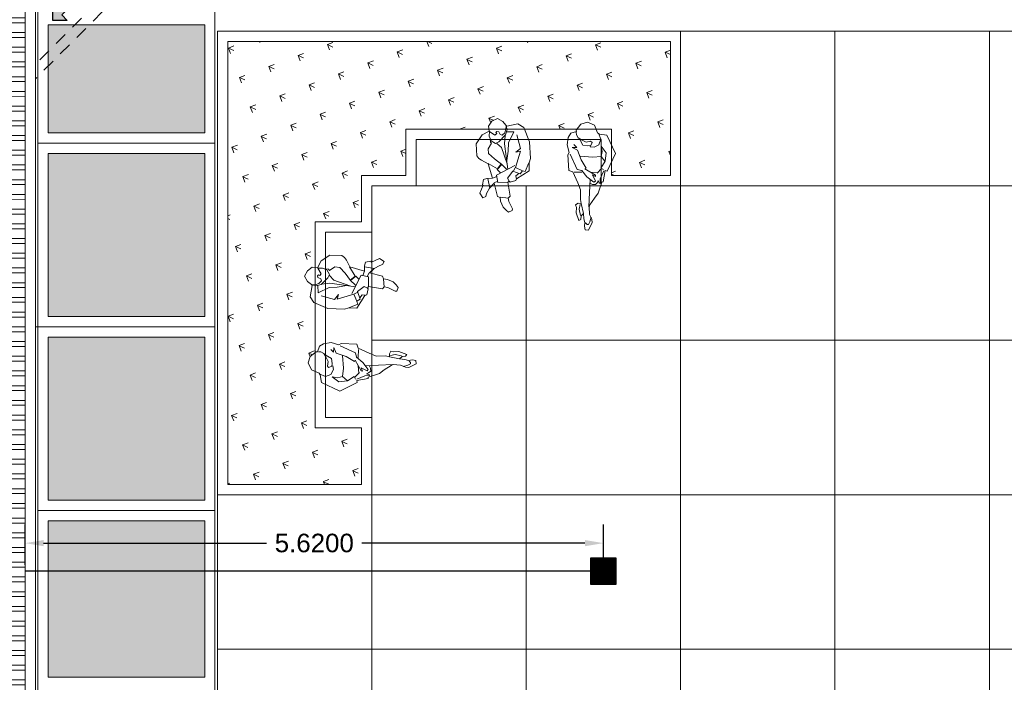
# Model space of a CAD drawing. Header units: millimetres. Extents: x -8931983 to 9630244, y 4 to 18563053.
# Tile 170 of 256: x 349116.26 to 349125.83, y 9281964.43 to 9281970.86. Entities that reach past the tile are written whole.
import ezdxf

# ---------------------------------------------------------------- set-up
doc = ezdxf.new("R2010")
doc.units = ezdxf.units.MM
doc.linetypes.add('01 nivel$0$HIDDEN2', pattern=[0.1875, 0.125, -0.0625])
for name, color, linetype, lineweight in [('.', 7, 'Continuous', 0), ('0_ CUNETAS', 151, 'Continuous', 5), ('CUNETAS', 5, 'Continuous', 0), ('HIERVA', 108, 'Continuous', 0), ('PERSONAS', 251, 'Continuous', 5), ('plum01', 8, 'Continuous', 0), ('vereda', 254, 'Continuous', 5)]:
    doc.layers.add(name, color=color, linetype=linetype, lineweight=lineweight)
for name, color, linetype, lineweight, true_color in [('0_PISOS', 252, 'Continuous', 0, 0x8a8a8a), ('BRUÑA', 8, 'Continuous', 0, 0x7d7d7d), ('PISO Cemento pulido', 254, 'Continuous', 5, 0xd1d1d1)]:
    doc.layers.add(name, color=color, linetype=linetype, lineweight=lineweight, true_color=true_color)
for name, color, linetype in [('C-ROAD-MARK', 212, 'Continuous'), ('Lineas', 7, 'Continuous'), ('P', 2, 'Continuous')]:
    doc.layers.add(name, color=color, linetype=linetype)
doc.styles.get("Standard").update_dxf_attribs({"font": 'arial.ttf'})
doc.dimstyles.get("Standard").update_dxf_attribs({"dimtxt": 0.18, "dimasz": 0.18, "dimexe": 0.18, "dimexo": 0.0625, "dimgap": 0.09, "dimtad": 0, "dimtih": 1, "dimtoh": 1, "dimdec": 4, "dimzin": 0, "dimdsep": 46, "dimtxsty": 'Standard', "dimcen": 0.09, "dimadec": 0, "dimazin": 0, "dimtfac": 1, "dimtdec": 4, "dimtofl": 0, "dimtmove": 0, "dimatfit": 3, "dimfxl": 1, "dimtolj": 1, "dimtzin": 0, "dimarcsym": 0})

# ---------------------------------------------------------------- blocks, each defined once
blk = doc.blocks.new('*U3867')
at = {"layer": '.', "lineweight": 30}
h = blk.add_hatch(color=1, dxfattribs=at)
h.dxf.hatch_style = 1
h.paths.add_polyline_path([(-0.0249999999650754, -0.0500000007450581), (-0.0999999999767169, -0.0500000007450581), (0, -0.150000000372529), (0.1000000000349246, -0.0500000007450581), (0.0250000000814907, -0.0500000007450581), (0.0250000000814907, 0.1499999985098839), (-0.0249999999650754, 0.1499999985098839)])
at = {"layer": '0_ CUNETAS', "color": 1, "lineweight": 30}
blk.add_lwpolyline([(-0.099999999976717, -0.0500000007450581), (-0.0249999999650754, -0.0500000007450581), (-0.0249999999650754, 0.1499999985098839), (0.0250000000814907, 0.1499999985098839), (0.0250000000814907, -0.0500000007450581), (0.1000000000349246, -0.0500000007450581), (0, -0.150000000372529)], close=True, dxfattribs=at)
blk = doc.blocks.new('*U3866')
at = {"layer": '0_ CUNETAS', "color": 0, "linetype": 'ByBlock', "lineweight": -2, "transparency": 16777216}
blk.add_blockref('*U3867', (0, 0), dxfattribs=at)
blk = doc.blocks.new('red drenaje')
at = {"layer": '0_ CUNETAS', "lineweight": 0}
h = blk.add_hatch(dxfattribs=at)
h.set_pattern_fill('ANSI32', color=256, scale=0.015, angle=135)
h.set_pattern_definition([(180, (7.209970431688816, 111.0331056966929), (0, -0.142875), []), (180, (7.162345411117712, 111.080730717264), (0, -0.142875), [])])
h.paths.add_polyline_path([(-34.72003029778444, 70.02810567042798), (-35.1200302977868, 70.02810567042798), (-35.12003029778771, 32.39097884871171), (-34.72003029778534, 32.55666427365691)])
for p, q in [((-34.72003029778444, 70.02810567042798), (-34.72003029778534, 32.55666427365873)), ((-34.62003029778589, 70.02810567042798), (-34.62003029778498, 32.59808562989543))]:
    blk.add_line(p, q, dxfattribs=at)
at = {"layer": '0_ CUNETAS', "linetype": '01 nivel$0$HIDDEN2', "lineweight": 0}
for p, q in [((-34.01292352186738, 53.03810588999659), (-34.62003029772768, 52.43099911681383)), ((-33.97150216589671, 52.93810589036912), (-34.62003029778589, 52.28957775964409))]:
    blk.add_line(p, q, dxfattribs=at)
at = {"layer": '0_ CUNETAS', "lineweight": 0}
blk.add_lwpolyline([(-35.12003029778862, 70.02810567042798), (-34.72003029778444, 70.02810567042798), (-34.72003029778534, 32.55666427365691), (-35.12003029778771, 32.39097884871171), (-35.1200302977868, 70.02810567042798)], dxfattribs=at)
at = {"layer": '0_ CUNETAS', "lineweight": 0, "rotation": 315.0000000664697}
blk.add_blockref('*U3866', (-34.34579832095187, 52.96200524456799), dxfattribs=at)
blk = doc.blocks.new('sentada')
at = {"layer": 'PERSONAS', "color": 217, "true_color": 0x93278f}
blk.add_line((8.43504676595e-05, 0.188084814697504), (-0.0390538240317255, 0.1688092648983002), dxfattribs=at)
blk.add_lwpolyline([(-0.1507919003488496, 0.2124168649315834), (-0.1859109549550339, 0.3467600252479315), (-0.1690450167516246, 0.3654249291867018), (-0.178289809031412, 0.3988822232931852), (-0.221155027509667, 0.4670640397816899), (-0.2196835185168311, 0.4834758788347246), (-0.1863959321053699, 0.5006763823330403), (-0.159771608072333, 0.4840252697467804), (-0.1289932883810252, 0.4583477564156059), (-0.0992632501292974, 0.4027126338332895), (-0.0913649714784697, 0.3668826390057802), (-0.0630748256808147, 0.3586944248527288), (-0.0188495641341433, 0.2348700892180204), (0.0192411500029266, 0.2854082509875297), (0.0436032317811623, 0.3421562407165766), (0.0499471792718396, 0.3699176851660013), (0.0771408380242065, 0.3874350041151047), (0.1090954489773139, 0.3442475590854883), (0.0829425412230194, 0.2649975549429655), (0.0924373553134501, 0.2596184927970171), (0.0866762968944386, 0.2080102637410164), (0.0542216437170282, 0.1950412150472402), (8.43504676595e-05, 0.188084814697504), (0.0558588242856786, 0.0514464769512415), (0.123551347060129, 0.0242504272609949), (0.1514455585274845, 0.0098363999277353), (0.1721702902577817, -0.014446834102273), (0.1886804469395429, -0.1311250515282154), (0.1411720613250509, -0.2210769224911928), (0.07665133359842, -0.2629128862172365), (0.0862847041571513, -0.3122680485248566), (0.0580081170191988, -0.3620950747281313), (0.0068273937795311, -0.3942430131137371), (-0.0475734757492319, -0.3712624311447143), (-0.079333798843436, -0.336023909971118), (-0.0893422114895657, -0.3287861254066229), (-0.1967146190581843, -0.3604555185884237), (-0.2550300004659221, -0.3305539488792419), (-0.3256853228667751, -0.198027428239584), (-0.3478529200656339, -0.0380983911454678), (-0.3395238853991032, 0.0042161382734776), (-0.3489072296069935, 0.081649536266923), (-0.2335943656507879, 0.1715313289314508), (-0.2284026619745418, 0.1889711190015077), (-0.1741403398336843, 0.2099666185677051), (-0.1659920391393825, 0.2022148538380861)], close=True, dxfattribs=at)
for points in [[(-0.0908513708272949, 0.3650238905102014), (-0.1709051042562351, 0.3649109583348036)], [(0.0444075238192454, 0.1943300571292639), (0.0187275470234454, 0.2872669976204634)], [(-0.1965474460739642, -0.2523739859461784), (-0.2436600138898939, -0.1253461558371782), (-0.2011412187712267, -0.0835877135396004), (-0.2447565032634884, -0.0996406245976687), (-0.211759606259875, 0.0635273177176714), (-0.282582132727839, 0.0879723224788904), (-0.2637310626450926, 0.1211903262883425), (-0.1883554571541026, 0.1020047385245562), (-0.1452693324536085, 0.1725578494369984), (-0.164131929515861, 0.2027288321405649)], [(-0.1507919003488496, 0.2124168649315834), (-0.0556700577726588, 0.2232096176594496), (-0.0346747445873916, 0.1544724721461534), (-0.2029034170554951, 0.0459678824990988)], [(-0.0201960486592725, 0.2324973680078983), (-0.0524564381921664, 0.2115793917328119)], [(-0.2322478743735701, 0.173904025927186), (-0.2240302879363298, 0.1441642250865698), (-0.2510296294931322, 0.1186979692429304)], [(-0.1949629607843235, 0.1041802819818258), (-0.2104131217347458, 0.0659000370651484)], [(-0.0714882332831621, 0.1282950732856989), (-0.0375484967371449, 0.0996607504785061), (-0.0769856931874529, 0.0467498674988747), (0, 0), (0.0610776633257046, -0.0471441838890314), (0.0696838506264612, -0.0927818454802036), (0.0410879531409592, -0.1486990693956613), (0.0534700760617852, -0.1572816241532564), (0.0589946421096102, -0.1917668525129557)], [(-0.284442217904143, 0.0874583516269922), (-0.3103586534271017, 0.0943017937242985), (-0.3376637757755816, 0.0047301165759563)], [(-0.0929610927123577, -0.273908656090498), (-0.16498141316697, -0.279663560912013), (-0.1236976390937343, -0.1682234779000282), (-0.1275007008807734, -0.0892481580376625), (-0.121364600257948, 0.004477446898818)], [(-0.0845526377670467, -0.2374332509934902), (-0.0827753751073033, -0.1569159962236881), (-0.1399461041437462, 0.0865742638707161)], [(-0.0098427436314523, -0.1527687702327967), (-0.0580246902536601, -0.1160658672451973), (-0.127969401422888, 0.03556546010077)], [(0.0563724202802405, 0.0495877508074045), (-0.0378678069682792, 0.093570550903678), (-0.0717246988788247, 0.0422015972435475), (-0.1267084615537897, 0.089028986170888)], [(0.0719039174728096, -0.2602233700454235), (0.0159622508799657, -0.2316665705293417), (0.0004428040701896, -0.247958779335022), (0.009104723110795, -0.2575692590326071), (-1.5061814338e-06, -0.2680880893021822), (-0.0182832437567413, -0.2671376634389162), (-0.0334276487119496, -0.2413124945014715), (-0.0527365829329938, -0.2366445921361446), (-0.0773622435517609, -0.2634556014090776), (-0.0848583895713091, -0.3015386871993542), (-0.0837619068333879, -0.327244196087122), (-0.0967268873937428, -0.2948148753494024), (-0.0872456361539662, -0.2421786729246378), (-0.0290823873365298, -0.1700889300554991), (0.0018314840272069, -0.1515436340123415), (0.0477647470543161, -0.17286267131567), (0.0693916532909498, -0.2149024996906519), (0.0719039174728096, -0.2602233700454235)]]:
    blk.add_lwpolyline(points, dxfattribs=at)
blk = doc.blocks.new('sentada 2')
at = {"layer": 'PERSONAS', "color": 217, "true_color": 0x93278f}
blk.add_line((-0.0732495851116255, 0.0714912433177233), (-0.1431479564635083, 0.0714912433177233), dxfattribs=at)
blk.add_lwpolyline([(-0.0428290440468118, 0.4767790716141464), (-0.0232146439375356, 0.5033102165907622), (-0.0234546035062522, 0.536298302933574), (-0.0062293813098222, 0.5507845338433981), (0.0272587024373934, 0.4767692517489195), (0.0296519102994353, 0.4270477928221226), (0.039773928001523, 0.3999965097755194), (0.0162573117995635, 0.3833046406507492), (-0.0126867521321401, 0.3825915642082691), (-0.0007254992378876, 0.3441038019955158), (0.0050175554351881, 0.2527882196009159), (0.0385080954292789, 0.1870464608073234), (0.0966377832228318, 0.0854446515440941), (0.1368248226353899, 0.0765943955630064), (0.1602706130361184, -0.0744846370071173), (0.149267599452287, -0.0979093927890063), (0.1777349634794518, -0.1712998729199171), (0.1731917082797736, -0.2449247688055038), (0.1516640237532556, -0.2877106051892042), (0.0995173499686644, -0.3104124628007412), (0.1021489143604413, -0.3230821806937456), (0.0619634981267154, -0.3842717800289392), (0.0012054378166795, -0.4100800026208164), (-0.070078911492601, -0.3852094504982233), (-0.1071576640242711, -0.3149253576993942), (-0.1265336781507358, -0.3044047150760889), (-0.2002096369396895, -0.2998525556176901), (-0.2999629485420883, -0.1315516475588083), (-0.2337065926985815, 0.0460486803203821), (-0.2133739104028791, 0.0436553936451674), (-0.2045257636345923, 0.1538533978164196), (-0.1918478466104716, 0.1564811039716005), (-0.1662552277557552, 0.2688281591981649), (-0.135637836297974, 0.3187840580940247), (-0.0985623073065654, 0.3885796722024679), (-0.0921041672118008, 0.4084194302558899), (-0.1043053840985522, 0.479895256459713), (-0.1177016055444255, 0.506191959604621), (-0.1285804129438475, 0.5271015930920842), (-0.1363609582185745, 0.5578280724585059), (-0.106940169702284, 0.6326447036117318), (-0.0739295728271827, 0.6328791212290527), (-0.0644699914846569, 0.5999119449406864), (-0.0657948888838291, 0.5618819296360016), (-0.0533553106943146, 0.5274578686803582)], close=True, dxfattribs=at)
for points in [[(-0.0734496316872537, 0.5669029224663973), (-0.0882808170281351, 0.581008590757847), (-0.1009587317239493, 0.5783808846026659), (-0.1124400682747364, 0.5508924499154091), (-0.1217681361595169, 0.50667061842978)], [(-0.003118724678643, 0.3938252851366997), (0.0021428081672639, 0.4385257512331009), (-0.015559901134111, 0.4982892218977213)], [(-0.0779848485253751, 0.1430786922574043), (-0.0839678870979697, 0.267382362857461), (-0.0912089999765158, 0.4083478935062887)], [(-0.0126867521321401, 0.3825915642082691), (-0.0428290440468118, 0.4767790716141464)], [(-0.085879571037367, 0.1810877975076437), (-0.1057339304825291, 0.1875447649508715), (-0.1346779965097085, 0.1868316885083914), (-0.1497475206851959, 0.1638855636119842), (-0.1562056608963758, 0.1440458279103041), (-0.1696018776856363, 0.170342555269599), (-0.1777349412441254, 0.1712998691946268), (-0.1748634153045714, 0.1256420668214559), (-0.2006959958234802, 0.0462830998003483)], [(0.1107571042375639, -0.1798960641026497), (0.0806164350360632, -0.1557484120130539), (0.1267832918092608, -0.1488226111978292), (0.0712867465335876, -0.1299303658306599), (0.0284665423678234, -0.0383705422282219), (-0.0284665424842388, 0.0383705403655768), (-0.0153103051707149, 0.0450619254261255), (-0.1248683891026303, 0.0950374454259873), (-0.1274999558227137, 0.1077071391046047), (-0.0959243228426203, 0.0957505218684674), (-0.1303715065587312, 0.1533649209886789), (-0.1167369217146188, 0.1641200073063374), (-0.0437776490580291, 0.1184523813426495), (0.0114805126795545, 0.062508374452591), (0.0562124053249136, 0.0572431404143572), (0.1385029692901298, -0.0842823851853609)], [(0.0409061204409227, -0.0727946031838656), (-0.0830032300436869, -0.0746896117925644), (-0.1631373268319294, -0.0899771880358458), (-0.1688771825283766, -0.1387413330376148), (-0.1542843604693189, -0.1898987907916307), (-0.2090641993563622, -0.1298910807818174), (-0.2076308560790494, -0.0476601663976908), (-0.1705553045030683, 0.0221354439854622), (-0.1980644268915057, 0.033613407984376)], [(-0.1782100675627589, 0.027156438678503), (-0.1394596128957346, 0.0761550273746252)], [(0.084438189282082, 0.086880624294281), (0.009327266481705, 0.0792417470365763)], [(-0.1631373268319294, -0.0899771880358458), (-0.2035643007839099, -0.048138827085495)], [(-0.1152907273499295, -0.3139680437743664), (-0.1456713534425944, -0.2568322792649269), (-0.1308417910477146, -0.2008980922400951), (-0.0863498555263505, -0.1731752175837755), (-0.0492727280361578, -0.1734194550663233), (-0.0626673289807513, -0.2171626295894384), (-0.0473578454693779, -0.227204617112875), (-0.0047791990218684, -0.2157364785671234), (0.0425842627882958, -0.2336714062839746), (0.077748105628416, -0.2501703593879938), (0.0952108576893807, -0.2769457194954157), (0.1004739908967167, -0.3022851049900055)], [(0.0624386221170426, -0.2401283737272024), (0.0239249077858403, -0.1820352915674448), (-0.0253518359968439, -0.180355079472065), (-0.0507076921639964, -0.1856104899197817)]]:
    blk.add_lwpolyline(points, dxfattribs=at)
blk = doc.blocks.new('patiooo civico')
at = {"layer": 'HIERVA', "lineweight": 0, "true_color": 0x136734, "transparency": 33554610}
h = blk.add_hatch(dxfattribs=at)
h.set_pattern_fill('GRASS', color=116, scale=0.012, angle=-114.5065062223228)
h.set_pattern_definition([(335.4934937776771, (-5036.636361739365, -1392.463733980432), (0.2855098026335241, 0.1067107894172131), [0.05715, -0.37390229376]), (290.4934937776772, (-5036.636361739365, -1392.463733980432), (0.2855098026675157, 0.1067107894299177), [0.05715, -0.24765]), (20.49349377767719, (-5036.636361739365, -1392.463733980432), (-0.1067107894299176, 0.2855098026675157), [0.05715, -0.24765])])
h.paths.add_polyline_path([(-13.40000072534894, -0.0999999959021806), (-13.40000036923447, -4.399995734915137), (-12.10000056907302, -4.399995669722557), (-12.10000072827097, -3.849999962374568), (-12.55000072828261, -3.849999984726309), (-12.55000075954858, -3.303843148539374), (-12.58721502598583, -3.288478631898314), (-12.61865975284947, -3.219840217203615), (-12.59866199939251, -3.156929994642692), (-12.55000077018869, -3.117980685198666), (-12.55000079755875, -2.639877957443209), (-12.56562217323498, -2.633348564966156), (-12.6008597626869, -2.578093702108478), (-12.57939729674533, -2.468224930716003), (-12.58754160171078, -2.458939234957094), (-12.6256027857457, -2.4306228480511), (-12.65358284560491, -2.378616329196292), (-12.62637531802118, -2.324646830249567), (-12.57941905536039, -2.291822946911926), (-12.5500008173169, -2.294740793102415), (-12.55000084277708, -1.849999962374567), (-12.10000084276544, -1.849999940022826), (-12.10000086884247, -1.399999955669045), (-11.67159677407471, -1.399999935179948), (-11.67159675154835, -0.9499999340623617), (-10.86387600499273, -0.9499999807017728), (-10.86679385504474, -0.9205817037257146), (-10.8339699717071, -0.8736254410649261), (-10.78000047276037, -0.846417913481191), (-10.72799395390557, -0.8743979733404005), (-10.69967756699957, -0.9124591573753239), (-10.69039187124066, -0.9206034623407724), (-10.58052309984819, -0.8991409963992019), (-10.52526823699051, -0.9343785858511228), (-10.51873882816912, -0.9500000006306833), (-10.00765669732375, -0.9500000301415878), (-9.968707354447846, -0.9013387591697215), (-9.905797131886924, -0.8813410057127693), (-9.837158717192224, -0.9127857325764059), (-9.82179418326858, -0.9500000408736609), (-9.671596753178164, -0.9500000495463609), (-9.671596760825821, -1.103169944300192), (-9.63207076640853, -1.186880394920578), (-9.67159676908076, -1.268502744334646), (-9.671596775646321, -1.400000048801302), (-9.100000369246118, -1.399999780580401), (-9.100000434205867, -0.0999998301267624)])
at = {"layer": 'BRUÑA'}
for points in [[(-9.00000036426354, 2.235174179e-07), (-7.500000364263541, 2.235174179e-07), (-7.500000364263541, -1.499999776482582), (-9.00000036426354, -1.499999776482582)], [(-7.500000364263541, 2.4959445e-07), (-6.000000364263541, 2.4959445e-07), (-6.000000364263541, -1.49999975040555), (-7.500000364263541, -1.49999975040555)], [(-6.000000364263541, -4.0251761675e-06), (-4.500000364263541, -4.0251761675e-06), (-4.500000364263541, -1.500004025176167), (-6.000000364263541, -1.500004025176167)], [(-12.00000029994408, -1.49999570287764), (-10.50000029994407, -1.49999570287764), (-10.50000029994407, -2.99999570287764), (-12.00000029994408, -2.99999570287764)], [(-10.50000029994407, -1.499999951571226), (-9.000000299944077, -1.499999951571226), (-9.000000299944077, -2.999999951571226), (-10.50000029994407, -2.999999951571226)], [(-9.000000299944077, -1.499999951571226), (-7.500000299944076, -1.499999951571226), (-7.500000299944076, -2.999999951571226), (-9.000000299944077, -2.999999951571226)], [(-7.500000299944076, -1.499999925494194), (-6.000000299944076, -1.499999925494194), (-6.000000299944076, -2.999999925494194), (-7.500000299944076, -2.999999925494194)], [(-6.000000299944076, -1.500004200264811), (-4.500000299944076, -1.500004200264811), (-4.500000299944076, -3.000004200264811), (-6.000000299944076, -3.000004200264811)], [(-12.00000029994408, -2.99999570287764), (-10.50000029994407, -2.99999570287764), (-10.50000029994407, -4.49999570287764), (-12.00000029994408, -4.49999570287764)], [(-10.50000029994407, -2.999999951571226), (-9.000000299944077, -2.999999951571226), (-9.000000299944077, -4.499999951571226), (-10.50000029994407, -4.499999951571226)], [(-9.000000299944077, -2.999999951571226), (-7.500000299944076, -2.999999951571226), (-7.500000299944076, -4.499999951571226), (-9.000000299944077, -4.499999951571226)], [(-7.500000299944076, -2.999999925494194), (-6.000000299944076, -2.999999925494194), (-6.000000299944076, -4.499999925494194), (-7.500000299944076, -4.499999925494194)], [(-6.000000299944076, -3.000004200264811), (-4.500000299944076, -3.000004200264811), (-4.500000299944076, -4.500004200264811), (-6.000000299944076, -4.500004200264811)], [(-13.50000029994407, -4.499991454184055), (-12.00000029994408, -4.499991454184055), (-12.00000029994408, -5.999991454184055), (-13.50000029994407, -5.999991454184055)], [(-12.00000029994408, -4.49999570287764), (-10.50000029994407, -4.49999570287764), (-10.50000029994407, -5.99999570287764), (-12.00000029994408, -5.99999570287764)], [(-10.50000029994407, -4.499999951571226), (-9.000000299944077, -4.499999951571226), (-9.000000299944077, -5.999999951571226), (-10.50000029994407, -5.999999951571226)], [(-9.000000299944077, -4.49999570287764), (-7.500000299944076, -4.49999570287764), (-7.500000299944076, -5.99999570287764), (-9.000000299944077, -5.99999570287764)], [(-7.500000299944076, -4.499995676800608), (-6.000000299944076, -4.499995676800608), (-6.000000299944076, -5.999995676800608), (-7.500000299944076, -5.999995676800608)], [(-6.000000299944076, -4.499999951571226), (-4.500000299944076, -4.499999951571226), (-4.500000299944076, -5.999999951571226), (-6.000000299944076, -5.999999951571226)], [(-13.50000029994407, -5.999991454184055), (-12.00000029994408, -5.999991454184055), (-12.00000029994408, -7.499991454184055), (-13.50000029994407, -7.499991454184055)], [(-12.00000029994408, -5.99999570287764), (-10.50000029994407, -5.99999570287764), (-10.50000029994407, -7.49999570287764), (-12.00000029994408, -7.49999570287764)], [(-10.50000029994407, -5.999999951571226), (-9.000000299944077, -5.999999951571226), (-9.000000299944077, -7.499999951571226), (-10.50000029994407, -7.499999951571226)], [(-9.000000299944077, -5.99999570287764), (-7.500000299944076, -5.99999570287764), (-7.500000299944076, -7.49999570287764), (-9.000000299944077, -7.49999570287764)], [(-7.500000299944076, -5.999995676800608), (-6.000000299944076, -5.999995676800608), (-6.000000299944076, -7.499995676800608), (-7.500000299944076, -7.499995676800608)], [(-6.000000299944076, -5.999999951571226), (-4.500000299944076, -5.999999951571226), (-4.500000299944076, -7.499999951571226), (-6.000000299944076, -7.499999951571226)]]:
    blk.add_lwpolyline(points, close=True, dxfattribs=at)
at = {"layer": 'plum01'}
blk.add_line((-12.00000086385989, -1.499999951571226), (-11.57159677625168, -1.499999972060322, 423.0767665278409), dxfattribs=at)
for points in [[(-12.00000086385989, -1.499999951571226), (-12.00000080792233, -1.949999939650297), (-12.45000080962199, -1.949999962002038), (-12.45000071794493, -3.749999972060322), (-12.00000071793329, -3.74999994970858), (-12.00000056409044, -4.499995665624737), (-13.50000036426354, -4.499995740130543), (-13.50000073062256, 0), (-9.00000036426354, 0), (-9.00000036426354, -1.499999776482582), (-9.77159677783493, -1.500000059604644), (-9.771596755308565, -1.050000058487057), (-11.57159675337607, -1.049999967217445), (-11.57159677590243, -1.499999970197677)], [(-9.671596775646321, -1.400000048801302), (-9.671596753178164, -0.9500000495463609), (-11.67159675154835, -0.9499999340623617), (-11.67159677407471, -1.399999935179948), (-12.10000086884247, -1.399999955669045), (-12.10000084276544, -1.849999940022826), (-12.55000084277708, -1.849999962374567), (-12.55000072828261, -3.849999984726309), (-12.10000072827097, -3.849999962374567), (-12.10000056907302, -4.399995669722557), (-13.40000036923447, -4.399995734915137), (-13.40000072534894, -0.0999999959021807), (-9.100000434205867, -0.0999998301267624), (-9.100000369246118, -1.399999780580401), (-9.671596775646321, -1.400000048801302)]]:
    blk.add_lwpolyline(points, dxfattribs=at)
at = {"layer": 'plum01', "elevation": 423.0767665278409}
for points in [[(-9.771596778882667, -1.500000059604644), (-11.57159677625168, -1.499999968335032), (-11.57159675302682, -1.04999996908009), (-9.771596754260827, -1.050000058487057)], [(-12.00000071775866, -3.749999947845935), (-12.00000080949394, -1.949999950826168), (-12.45000080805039, -1.949999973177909), (-12.45000071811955, -3.749999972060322)]]:
    blk.add_lwpolyline(points, close=True, dxfattribs=at)
at = {"layer": 'P', "linetype": 'Continuous', "rotation": 174.6199510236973}
for name, p in [('sentada', (-10.81016802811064, -1.23956430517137, 423.0767665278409)), ('sentada 2', (-9.943046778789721, -1.289727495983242, 423.0767665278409))]:
    blk.add_blockref(name, p, dxfattribs=at)
at = {"layer": 'P', "linetype": 'Continuous', "xscale": -1, "rotation": 275.3800489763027}
for name, p in [('sentada', (-12.26043645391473, -2.34844877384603, 423.0767665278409)), ('sentada 2', (-12.21027326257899, -3.182590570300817, 423.0767665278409))]:
    blk.add_blockref(name, p, dxfattribs=at)
blk = doc.blocks.new('SUMIIIDERR')
at = {"layer": '.', "lineweight": 25}
h = blk.add_hatch(color=1, dxfattribs=at)
h.dxf.hatch_style = 1
h.set_gradient(color1=(99, 100, 102), color2=(147, 149, 152), name='INVCYLINDER')
h.paths.add_polyline_path([(-0.1249999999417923, -0.1325000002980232), (0.1250000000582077, -0.1325000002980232), (0.1250000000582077, 0.1174999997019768), (-0.1249999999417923, 0.1174999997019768)])
h = blk.add_hatch(color=9, dxfattribs=at)
h.dxf.hatch_style = 1
h.paths.add_polyline_path([(0.120000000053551, 0.1124999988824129), (-0.1199999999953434, 0.1124999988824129), (-0.1199999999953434, 0.1049999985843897), (0.120000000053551, 0.1049999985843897)])
h.paths.add_polyline_path([(0.120000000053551, 0.099999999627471), (-0.1199999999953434, 0.099999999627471), (-0.1199999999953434, 0.0949999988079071), (0.120000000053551, 0.0949999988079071)])
h.paths.add_polyline_path([(0.120000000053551, 0.0899999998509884), (-0.1199999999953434, 0.0899999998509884), (-0.1199999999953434, 0.0849999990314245), (0.120000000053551, 0.0849999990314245)])
h.paths.add_polyline_path([(0.120000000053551, 0.0800000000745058), (-0.1199999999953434, 0.0800000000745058), (-0.1199999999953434, 0.074999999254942), (0.120000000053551, 0.074999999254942)])
h.paths.add_polyline_path([(0.120000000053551, 0.0700000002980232), (-0.1199999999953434, 0.0700000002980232), (-0.1199999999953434, 0.0649999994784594), (0.120000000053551, 0.0649999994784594)])
h.paths.add_polyline_path([(0.120000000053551, 0.0599999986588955), (-0.1199999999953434, 0.0599999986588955), (-0.1199999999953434, 0.0549999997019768), (0.120000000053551, 0.0549999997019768)])
h.paths.add_polyline_path([(0.120000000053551, 0.0499999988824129), (-0.1199999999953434, 0.0499999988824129), (-0.1199999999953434, 0.0449999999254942), (0.120000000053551, 0.0449999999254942)])
h.paths.add_polyline_path([(0.120000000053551, 0.0399999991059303), (-0.1199999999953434, 0.0399999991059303), (-0.1199999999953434, 0.0350000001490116), (0.120000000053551, 0.0350000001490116)])
h.paths.add_polyline_path([(0.120000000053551, 0.0299999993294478), (-0.1199999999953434, 0.0299999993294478), (-0.1199999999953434, 0.0249999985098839), (0.120000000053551, 0.0249999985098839)])
h.paths.add_polyline_path([(0.120000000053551, 0.0199999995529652), (-0.1199999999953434, 0.0199999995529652), (-0.1199999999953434, 0.0149999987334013), (0.120000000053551, 0.0149999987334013)])
h.paths.add_polyline_path([(0.120000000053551, 0.0099999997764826), (-0.1199999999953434, 0.0099999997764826), (-0.1199999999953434, 0.0049999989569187), (0.120000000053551, 0.0049999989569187)])
h.paths.add_polyline_path([(0.120000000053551, 0), (-0.1199999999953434, 0), (-0.1199999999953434, -0.0050000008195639), (0.120000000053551, -0.0050000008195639)])
h.paths.add_polyline_path([(0.120000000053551, -0.0099999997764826), (-0.1199999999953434, -0.0099999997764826), (-0.1199999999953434, -0.0150000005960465), (0.120000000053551, -0.0150000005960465)])
h.paths.add_polyline_path([(0.120000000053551, -0.0200000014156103), (-0.1199999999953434, -0.0200000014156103), (-0.1199999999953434, -0.025000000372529), (0.120000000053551, -0.025000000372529)])
h.paths.add_polyline_path([(0.120000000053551, -0.0300000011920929), (-0.1199999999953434, -0.0300000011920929), (-0.1199999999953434, -0.0350000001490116), (0.120000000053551, -0.0350000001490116)])
h.paths.add_polyline_path([(0.120000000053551, -0.0400000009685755), (-0.1199999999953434, -0.0400000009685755), (-0.1199999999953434, -0.0449999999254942), (0.120000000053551, -0.0449999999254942)])
h.paths.add_polyline_path([(0.120000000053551, -0.0500000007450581), (-0.1199999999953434, -0.0500000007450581), (-0.1199999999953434, -0.0549999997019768), (0.120000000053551, -0.0549999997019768)])
h.paths.add_polyline_path([(0.120000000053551, -0.0600000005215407), (-0.1199999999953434, -0.0600000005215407), (-0.1199999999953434, -0.0650000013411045), (0.120000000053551, -0.0650000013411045)])
h.paths.add_polyline_path([(0.120000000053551, -0.0700000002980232), (-0.1199999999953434, -0.0700000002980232), (-0.1199999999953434, -0.0750000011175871), (0.120000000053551, -0.0750000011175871)])
h.paths.add_polyline_path([(0.120000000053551, -0.0800000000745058), (-0.1199999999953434, -0.0800000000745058), (-0.1199999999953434, -0.0850000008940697), (0.120000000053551, -0.0850000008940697)])
h.paths.add_polyline_path([(0.120000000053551, -0.0899999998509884), (-0.1199999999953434, -0.0899999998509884), (-0.1199999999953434, -0.0950000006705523), (0.120000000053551, -0.0950000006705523)])
h.paths.add_polyline_path([(0.120000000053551, -0.1000000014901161), (-0.1199999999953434, -0.1000000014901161), (-0.1199999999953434, -0.1050000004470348), (0.120000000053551, -0.1050000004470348)])
h.paths.add_polyline_path([(0.120000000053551, -0.1100000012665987), (-0.1199999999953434, -0.1100000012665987), (-0.1199999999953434, -0.1150000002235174), (0.120000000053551, -0.1150000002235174)])
h.paths.add_polyline_path([(0.120000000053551, -0.1200000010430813), (-0.1199999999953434, -0.1200000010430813), (-0.1199999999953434, -0.1275000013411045), (0.120000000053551, -0.1275000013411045)])
at = {"layer": 'C-ROAD-MARK', "color": 18, "lineweight": 25, "true_color": 0x000000}
for points in [[(0.1250000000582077, 0.1174999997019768), (-0.1249999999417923, 0.1174999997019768), (-0.1249999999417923, -0.1325000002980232), (0.1250000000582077, -0.1325000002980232)], [(0.120000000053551, 0.1124999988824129), (-0.1199999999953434, 0.1124999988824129), (-0.1199999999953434, -0.1275000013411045), (0.120000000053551, -0.1275000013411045)], [(-0.1199999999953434, 0.1049999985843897), (0.120000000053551, 0.1049999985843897), (0.120000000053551, 0.099999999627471), (-0.1199999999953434, 0.099999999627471)], [(-0.1199999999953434, 0.0949999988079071), (0.120000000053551, 0.0949999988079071), (0.120000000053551, 0.0899999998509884), (-0.1199999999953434, 0.0899999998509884)], [(-0.1199999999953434, 0.0849999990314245), (0.120000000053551, 0.0849999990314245), (0.120000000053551, 0.0800000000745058), (-0.1199999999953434, 0.0800000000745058)], [(-0.1199999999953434, 0.074999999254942), (0.120000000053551, 0.074999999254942), (0.120000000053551, 0.0700000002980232), (-0.1199999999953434, 0.0700000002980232)], [(-0.1199999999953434, 0.0649999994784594), (0.120000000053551, 0.0649999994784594), (0.120000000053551, 0.0599999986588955), (-0.1199999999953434, 0.0599999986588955)], [(-0.1199999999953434, 0.0549999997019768), (0.120000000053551, 0.0549999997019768), (0.120000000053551, 0.0499999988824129), (-0.1199999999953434, 0.0499999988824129)], [(-0.1199999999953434, 0.0449999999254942), (0.120000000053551, 0.0449999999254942), (0.120000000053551, 0.0399999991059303), (-0.1199999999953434, 0.0399999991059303)], [(-0.1199999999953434, 0.0350000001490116), (0.120000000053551, 0.0350000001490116), (0.120000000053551, 0.0299999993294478), (-0.1199999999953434, 0.0299999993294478)], [(-0.1199999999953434, 0.0249999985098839), (0.120000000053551, 0.0249999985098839), (0.120000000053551, 0.0199999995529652), (-0.1199999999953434, 0.0199999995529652)], [(-0.1199999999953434, 0.0149999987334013), (0.120000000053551, 0.0149999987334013), (0.120000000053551, 0.0099999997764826), (-0.1199999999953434, 0.0099999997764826)], [(-0.1199999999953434, 0.0049999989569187), (0.120000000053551, 0.0049999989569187), (0.120000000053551, 0), (-0.1199999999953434, 0)], [(-0.1199999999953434, -0.0050000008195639), (0.120000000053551, -0.0050000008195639), (0.120000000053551, -0.0099999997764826), (-0.1199999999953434, -0.0099999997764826)], [(-0.1199999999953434, -0.0150000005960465), (0.120000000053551, -0.0150000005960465), (0.120000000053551, -0.0200000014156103), (-0.1199999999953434, -0.0200000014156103)], [(-0.1199999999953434, -0.025000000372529), (0.120000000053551, -0.025000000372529), (0.120000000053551, -0.0300000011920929), (-0.1199999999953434, -0.0300000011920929)], [(-0.1199999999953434, -0.0350000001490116), (0.120000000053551, -0.0350000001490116), (0.120000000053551, -0.0400000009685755), (-0.1199999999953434, -0.0400000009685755)], [(-0.1199999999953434, -0.0449999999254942), (0.120000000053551, -0.0449999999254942), (0.120000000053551, -0.0500000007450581), (-0.1199999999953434, -0.0500000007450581)], [(-0.1199999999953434, -0.0549999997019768), (0.120000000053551, -0.0549999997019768), (0.120000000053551, -0.0600000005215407), (-0.1199999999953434, -0.0600000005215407)], [(-0.1199999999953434, -0.0650000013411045), (0.120000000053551, -0.0650000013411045), (0.120000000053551, -0.0700000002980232), (-0.1199999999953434, -0.0700000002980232)], [(-0.1199999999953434, -0.0750000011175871), (0.120000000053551, -0.0750000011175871), (0.120000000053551, -0.0800000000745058), (-0.1199999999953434, -0.0800000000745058)], [(-0.1199999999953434, -0.0850000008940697), (0.120000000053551, -0.0850000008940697), (0.120000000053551, -0.0899999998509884), (-0.1199999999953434, -0.0899999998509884)], [(-0.1199999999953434, -0.0950000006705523), (0.120000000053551, -0.0950000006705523), (0.120000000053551, -0.1000000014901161), (-0.1199999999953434, -0.1000000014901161)], [(-0.1199999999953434, -0.1050000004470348), (0.120000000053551, -0.1050000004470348), (0.120000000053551, -0.1100000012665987), (-0.1199999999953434, -0.1100000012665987)], [(-0.1199999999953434, -0.1150000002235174), (0.120000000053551, -0.1150000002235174), (0.120000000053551, -0.1200000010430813), (-0.1199999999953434, -0.1200000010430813)]]:
    blk.add_lwpolyline(points, close=True, dxfattribs=at)
blk = doc.blocks.new('*D3723')
at = {"layer": 'Defpoints', "color": 0, "lineweight": 30, "transparency": 16777216}
for p in [(349116.3146656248, 9281965.78212222), (349116.3146656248, 9281965.509426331), (349121.9346660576, 9281965.511926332)]:
    blk.add_point(p, dxfattribs=at)
at = {"layer": 'Lineas', "color": 0, "lineweight": -2, "transparency": 16777216}
for p, q in [((349116.3146656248, 9281965.571926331), (349116.3146656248, 9281965.96212222)), ((349121.9346660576, 9281965.57442633), (349121.9346660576, 9281965.96212222)), ((349116.4946656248, 9281965.78212222), (349118.6613438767, 9281965.78212222)), ((349121.7546660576, 9281965.78212222), (349119.5879878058, 9281965.78212222))]:
    blk.add_line(p, q, dxfattribs=at)
at = {"layer": 'Lineas', "color": 0, "lineweight": 30, "transparency": 16777216}
for points in [[(349116.4946656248, 9281965.81212222), (349116.4946656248, 9281965.752122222), (349116.3146656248, 9281965.78212222)], [(349121.7546660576, 9281965.81212222), (349121.7546660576, 9281965.752122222), (349121.9346660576, 9281965.78212222)]]:
    blk.add_solid(points, dxfattribs=at)
at = {"layer": 'Lineas', "color": 0, "lineweight": 30, "transparency": 16777216, "insert": (349119.1246658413, 9281965.78212222), "char_height": 0.18, "attachment_point": 5}
blk.add_mtext('\\A1;5.6200', dxfattribs=at)

msp = doc.modelspace()

# ---------------------------------------------------------------- hatches: boundary and pattern name
at = {"layer": 'PISO Cemento pulido', "true_color": 0xdfe0e1, "transparency": 33554610}
for points in [[(349116.5396656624, 9281970.814492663), (349118.0596656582, 9281970.814492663), (349118.0596656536, 9281969.764492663), (349116.5396656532, 9281969.764492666)], [(349118.059665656, 9281969.56449259), (349116.5396656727, 9281969.56449259), (349116.5396656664, 9281967.981997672), (349118.0596656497, 9281967.981997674)], [(349118.059665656, 9281967.781987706), (349116.5396656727, 9281967.781987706), (349116.5396656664, 9281966.199492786), (349118.0596656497, 9281966.19949279)], [(349118.0596656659, 9281965.999492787), (349116.5396656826, 9281965.999492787), (349116.5396656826, 9281964.480742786), (349118.0596656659, 9281964.48074279)]]:
    msp.add_hatch(color=254, dxfattribs=at).paths.add_polyline_path(points)

# ---------------------------------------------------------------- linework, layer by layer
at = {"color": 6, "lineweight": 30}
msp.add_line((349121.8096660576, 9281965.509426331), (349116.3146656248, 9281965.509426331), dxfattribs=at)
at = {"layer": '0_PISOS'}
for points in [[(349118.0596656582, 9281969.764492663), (349118.0596656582, 9281970.814492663), (349116.5396656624, 9281970.814492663), (349116.5396656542, 9281969.764492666)], [(349116.5396656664, 9281967.981997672), (349116.5396656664, 9281969.56449259), (349118.0596656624, 9281969.56449259), (349118.0596656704, 9281967.981997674)], [(349116.5396656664, 9281966.199492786), (349116.5396656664, 9281967.781987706), (349118.0596656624, 9281967.781987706), (349118.0596656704, 9281966.19949279)], [(349116.5396656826, 9281964.480742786), (349116.5396656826, 9281965.999492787), (349118.0596656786, 9281965.999492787), (349118.0596656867, 9281964.48074279)]]:
    msp.add_lwpolyline(points, close=True, dxfattribs=at)
at = {"layer": 'vereda'}
for p, q in [((349116.4396656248, 9281988.004497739), (349116.4396656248, 9281950.624472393)), ((349118.1596656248, 9281988.004497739), (349118.1596656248, 9281966.099482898)), ((349116.4396656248, 9281969.664492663), (349118.1596656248, 9281969.664492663)), ((349118.1596656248, 9281967.88198778), (349116.4146656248, 9281967.88198778)), ((349116.4396656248, 9281966.099482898), (349118.1596656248, 9281966.099482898)), ((349116.5396656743, 9281966.099492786), (349118.0596656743, 9281966.099492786)), ((349118.1596656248, 9281966.099482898), (349118.1596656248, 9281950.624472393))]:
    msp.add_line(p, q, dxfattribs=at)

# ---------------------------------------------------------------- block references
at = {"lineweight": 5}
msp.add_blockref('patiooo civico', (349131.6846663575, 9281970.751926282), dxfattribs=at)
at = {"color": 6, "lineweight": 0}
msp.add_blockref('SUMIIIDERR', (349121.9346660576, 9281965.516926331), dxfattribs=at)
at = {"layer": 'CUNETAS', "color": 84, "lineweight": 30}
msp.add_blockref('red drenaje', (349151.0346959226, 9281918.001386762), dxfattribs=at)

# ---------------------------------------------------------------- dimensions: what is measured, and where the dimension line sits
at = {"layer": 'Lineas', "color": 1, "lineweight": 30}
dim = msp.add_linear_dim(base=(349116.3146656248, 9281965.78212222), p1=(349121.9346660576, 9281965.511926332), p2=(349116.3146656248, 9281965.509426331), dimstyle='Standard', dxfattribs=at)
dim.commit()
dim.dimension.update_dxf_attribs({"geometry": '*D3723', "text_midpoint": (349119.1246658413, 9281965.78212222)})

doc.saveas('drawing.dxf')
